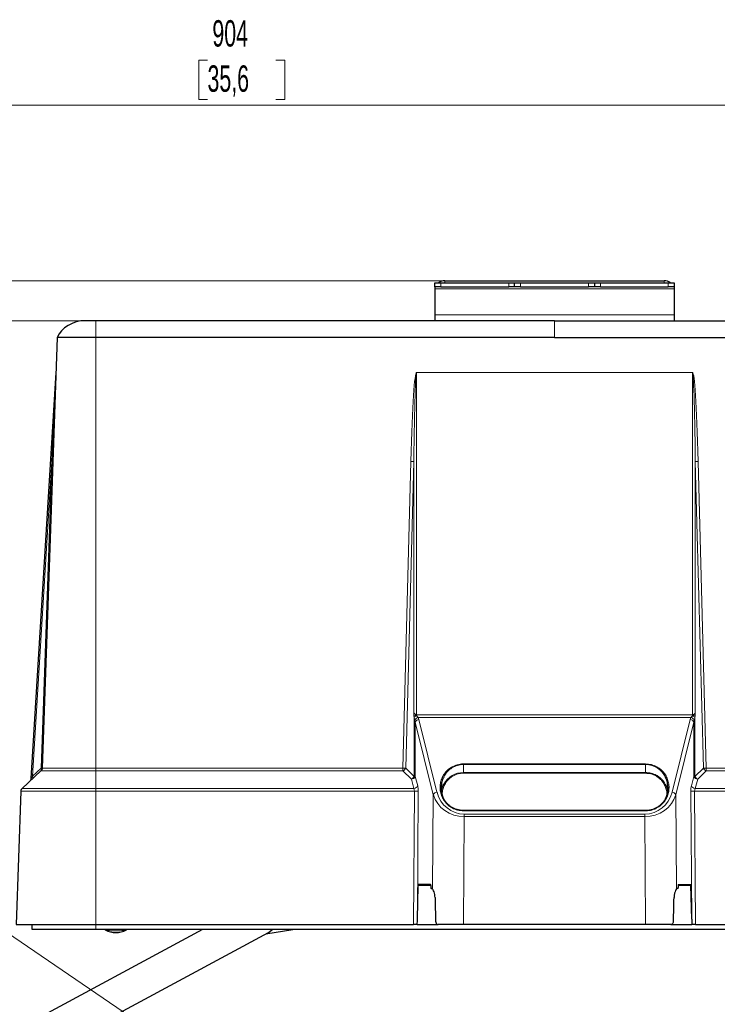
# Model space of a CAD drawing. Header units: millimetres. Extents: x 0 to 4205, y 0 to 2970.
# Tile 49 of 87: x 2882 to 3232, y 689 to 1182. Entities that reach past the tile are written whole.
import ezdxf

# ---------------------------------------------------------------- set-up
doc = ezdxf.new("R2010")
doc.units = ezdxf.units.MM
doc.header["$LTSCALE"] = 5
doc.linetypes.add('PHANTOM', pattern=[12.7, 6.35, -1.27, 1.27, -1.27, 1.27, -1.27])
doc.styles.add('SLDTEXTSTYLE0', font='TXT', dxfattribs={"width": 0.605})
doc.dimstyles.new('SLDDIMSTYLE0', dxfattribs={"dimtxt": 12.841593, "dimasz": 16.5, "dimexe": 0, "dimexo": 0.0625, "dimgap": 3.210398, "dimtad": 1, "dimdec": 0, "dimrnd": 1e-09, "dimzin": 12, "dimdsep": 46, "dimtxsty": 'SLDTEXTSTYLE0', "dimsah": 1, "dimcen": 0.09, "dimadec": 0, "dimazin": 3, "dimtfac": 1, "dimtdec": 1, "dimtofl": 0, "dimtmove": 0, "dimatfit": 3, "dimfxl": 0, "dimfrac": 2, "dimtolj": 1, "dimtzin": 12, "dimarcsym": 0})
doc.dimstyles.new('SLDDIMSTYLE6', dxfattribs={"dimtxt": 12.841593, "dimasz": 16.5, "dimexe": 0, "dimexo": 0.0625, "dimgap": 3.210398, "dimtad": 1, "dimdec": 0, "dimrnd": 1e-09, "dimzin": 12, "dimdsep": 46, "dimtxsty": 'SLDTEXTSTYLE0', "dimsah": 1, "dimcen": 0, "dimadec": 0, "dimazin": 3, "dimtfac": 1, "dimtdec": 1, "dimtofl": 0, "dimtmove": 0, "dimatfit": 3, "dimfxl": 0, "dimfrac": 2, "dimtolj": 1, "dimtzin": 12, "dimarcsym": 0})

# ---------------------------------------------------------------- blocks, each defined once
blk = doc.blocks.new('_D_15')
at = {"color": 7, "linetype": 'Continuous', "lineweight": 0}
for p, q in [((2976.39, 1162.14), (2971.98, 1162.14)), ((2971.98, 1162.14), (2971.98, 1142.42)), ((3010.69, 1162.14), (3015.1, 1162.14)), ((3015.1, 1162.14), (3015.1, 1142.42)), ((2535.96, 283.51), (2535.96, 1144.48)), ((2971.98, 1142.42), (2976.39, 1142.42)), ((3015.1, 1142.42), (3010.69, 1142.42)), ((3440.2, 759.22), (3440.2, 1144.48)), ((2535.96, 1139.48), (3440.2, 1139.48))]:
    blk.add_line(p, q, dxfattribs=at)
at = {"color": 7, "linetype": 'Continuous', "lineweight": 18}
for points in [[(2535.96, 1139.48), (2552.46, 1136.98), (2552.46, 1141.98)], [(3440.2, 1139.48), (3423.7, 1141.98), (3423.7, 1136.98)]]:
    blk.add_solid(points, dxfattribs=at)
at = {"color": 7, "linetype": 'Continuous', "lineweight": 18, "char_height": 13.229, "attachment_point": 1, "style": 'SLDTEXTSTYLE0'}
for s, insert in [('904', (2978.84, 1182.13)), ('35,6', (2976.39, 1159.47))]:
    blk.add_mtext(s, dxfattribs=dict(at, insert=insert))
blk = doc.blocks.new('_D_16')
at = {"color": 7, "linetype": 'Continuous', "lineweight": 0}
for p, q in [((3332.92, 413.27), (2872.46, 727.32)), ((3217.97, 519.07), (3206.86, 502.77)), ((3221.62, 516.58), (3217.97, 519.07)), ((3206.86, 502.77), (3210.51, 500.29)), ((3253.6, 494.77), (3242.48, 478.48)), ((3249.95, 497.26), (3253.6, 494.77)), ((3242.48, 478.48), (3238.84, 480.96))]:
    blk.add_line(p, q, dxfattribs=at)
at = {"color": 7, "linetype": 'Continuous', "lineweight": 18}
blk.add_solid([(3332.92, 413.27), (3320.7, 424.63), (3317.88, 420.5)], dxfattribs=at)
at = {"color": 7, "linetype": 'Continuous', "lineweight": 18, "char_height": 13.229, "attachment_point": 1, "rotation": 325.7045, "style": 'SLDTEXTSTYLE0'}
for s, insert in [('R557', (3229.64, 535.31)), ('21,9', (3220.11, 514.38))]:
    blk.add_mtext(s, dxfattribs=dict(at, insert=insert))
blk = doc.blocks.new('_D_17')
at = {"color": 7, "linetype": 'Continuous', "lineweight": 0}
for p, q in [((2920.38, 1031.56), (2408.24, 1031.56)), ((2413.24, 169.96), (2413.24, 1031.56)), ((2390.58, 630.49), (2390.58, 634.9)), ((2390.58, 634.9), (2410.3, 634.9)), ((2410.3, 634.9), (2410.3, 630.49)), ((2390.58, 596.2), (2390.58, 591.79)), ((2410.3, 591.79), (2410.3, 596.2)), ((2390.58, 591.79), (2410.3, 591.79)), ((2872.46, 169.96), (2408.24, 169.96))]:
    blk.add_line(p, q, dxfattribs=at)
at = {"color": 7, "linetype": 'Continuous', "lineweight": 18}
for points in [[(2413.24, 1031.56), (2410.74, 1015.06), (2415.74, 1015.06)], [(2413.24, 169.96), (2415.74, 186.46), (2410.74, 186.46)]]:
    blk.add_solid(points, dxfattribs=at)
at = {"color": 7, "linetype": 'Continuous', "lineweight": 18, "char_height": 13.229, "attachment_point": 1, "rotation": 90, "style": 'SLDTEXTSTYLE0'}
for s, insert in [('862', (2370.59, 598.65)), ('33,9', (2393.25, 596.2))]:
    blk.add_mtext(s, dxfattribs=dict(at, insert=insert))
blk = doc.blocks.new('_D_18')
at = {"color": 7, "linetype": 'Continuous', "lineweight": 0}
for p, q in [((3095.4, 1051.56), (2348.24, 1051.56)), ((2353.24, 169.96), (2353.24, 1051.56)), ((2330.58, 669.36), (2330.58, 673.77)), ((2330.58, 673.77), (2350.3, 673.77)), ((2350.3, 673.77), (2350.3, 669.36)), ((2330.58, 635.06), (2330.58, 630.65)), ((2350.3, 630.65), (2350.3, 635.06)), ((2330.58, 630.65), (2350.3, 630.65)), ((2872.46, 169.96), (2348.24, 169.96))]:
    blk.add_line(p, q, dxfattribs=at)
at = {"color": 7, "linetype": 'Continuous', "lineweight": 18}
for points in [[(2353.24, 1051.56), (2350.74, 1035.06), (2355.74, 1035.06)], [(2353.24, 169.96), (2355.74, 186.46), (2350.74, 186.46)]]:
    blk.add_solid(points, dxfattribs=at)
at = {"color": 7, "linetype": 'Continuous', "lineweight": 18, "char_height": 13.229, "attachment_point": 1, "rotation": 90, "style": 'SLDTEXTSTYLE0'}
for s, insert in [('882', (2310.59, 637.51)), ('34,7', (2333.25, 635.06))]:
    blk.add_mtext(s, dxfattribs=dict(at, insert=insert))

msp = doc.modelspace()

# ---------------------------------------------------------------- linework, layer by layer
at = {"color": 7, "linetype": 'Continuous', "lineweight": 25}
for p, q in [((3095.4, 1051.56), (3205.4, 1051.56)), ((3090.4, 1048.56), (3090.4, 1050.56)), ((3090.4, 1050.56), (3093.4, 1050.56)), ((3093.4, 1048.56), (3090.4, 1048.56)), ((3090.4, 1048.56), (3090.4, 1047.56)), ((3090.4, 1047.56), (3090.4, 1034.56)), ((3093.4, 1050.56), (3127.4, 1050.56)), ((3093.4, 1048.56), (3127.4, 1048.56)), ((3127.4, 1050.56), (3130.4, 1050.56)), ((3130.4, 1048.56), (3127.4, 1048.56)), ((3130.4, 1048.56), (3130.4, 1050.56)), ((3130.4, 1050.56), (3133.4, 1050.56)), ((3133.4, 1048.56), (3130.4, 1048.56)), ((3133.4, 1050.56), (3167.4, 1050.56)), ((3133.4, 1048.56), (3167.4, 1048.56)), ((3167.4, 1050.56), (3170.4, 1050.56)), ((3170.4, 1048.56), (3167.4, 1048.56)), ((3170.4, 1050.56), (3170.4, 1048.56)), ((3170.4, 1050.56), (3173.4, 1050.56)), ((3173.4, 1048.56), (3170.4, 1048.56)), ((3173.4, 1050.56), (3207.4, 1050.56)), ((3173.4, 1048.56), (3207.4, 1048.56)), ((3207.4, 1050.56), (3210.4, 1050.56)), ((3210.4, 1048.56), (3207.4, 1048.56)), ((3210.4, 1050.56), (3210.4, 1048.56)), ((3210.4, 1048.56), (3210.4, 1047.56)), ((3210.4, 1047.56), (3210.4, 1034.56)), ((3150.4, 1031.56), (2920.38, 1031.56)), ((3090.4, 1034.56), (3090.4, 1031.56)), ((3150.4, 1031.56), (3380.43, 1031.56)), ((3210.4, 1034.56), (3210.4, 1031.56)), ((2901.05, 1023.06), (2893.52, 807.38)), ((3150.4, 1023.06), (2920.38, 1023.06)), ((3150.4, 1023.06), (3380.43, 1023.06)), ((2888, 802.19), (2900.44, 1005.53)), ((2883.38, 797.13), (2892.89, 805.99)), ((2882.75, 795.73), (2880.42, 729.06)), ((3196.02, 786.08), (3104.78, 786.08)), ((3081.64, 731.71), (3082.07, 748.57)), ((3088.26, 749.06), (3082.21, 749.06)), ((3088.39, 748.57), (3088.38, 747.54)), ((3088.51, 747.06), (3088.87, 747.06)), ((3212.3, 747.06), (3211.93, 747.06)), ((3212.41, 748.57), (3212.42, 747.54)), ((3212.54, 749.06), (3218.59, 749.06)), ((3219.16, 731.71), (3218.73, 748.57)), ((2973.88, 726.56), (2841.81, 655.35)), ((2888.48, 726.56), (2888.4, 729.06)), ((2920.41, 726.56), (2888.48, 726.56)), ((2920.38, 729.06), (3079.69, 729.06)), ((3380.39, 726.56), (2920.41, 726.56)), ((3005.69, 724.39), (3019.17, 726.56)), ((3081.56, 729.06), (3079.69, 729.06)), ((3081.56, 729.06), (3092.02, 729.06)), ((3104.77, 729.06), (3092.02, 729.06)), ((3196.03, 729.06), (3104.77, 729.06)), ((3208.79, 729.06), (3196.03, 729.06)), ((3208.79, 729.06), (3219.24, 729.06)), ((3221.11, 729.06), (3219.24, 729.06)), ((3221.11, 729.06), (3380.43, 729.06)), ((2830.29, 629.83), (3006.95, 725.07))]:
    msp.add_line(p, q, dxfattribs=at)
at = {"color": 8, "linetype": 'Continuous', "lineweight": 18}
for p, q in [((3095.4, 1051.56), (3095.4, 1050.56)), ((3205.4, 1051.56), (3205.4, 1050.56)), ((3090.4, 1047.56), (3210.4, 1047.56)), ((3093.4, 1048.56), (3093.4, 1050.56)), ((3127.4, 1048.56), (3127.4, 1050.56)), ((3133.4, 1048.56), (3133.4, 1050.56)), ((3167.4, 1048.56), (3167.4, 1050.56)), ((3173.4, 1050.56), (3173.4, 1048.56)), ((3207.4, 1050.56), (3207.4, 1048.56)), ((2920.38, 1031.56), (2920.38, 1023.06)), ((3090.4, 1034.56), (3210.4, 1034.56)), ((2920.38, 1023.06), (2920.38, 807.38)), ((2900.44, 1005.53), (2898.3, 961.04)), ((3081.23, 1005.58), (3219.57, 1005.58)), ((3081.23, 1005.53), (3081.23, 1005.58)), ((3081.23, 1005.53), (3081.23, 834.05)), ((3219.57, 1005.53), (3081.23, 1005.53)), ((3219.57, 1005.53), (3219.57, 1005.58)), ((3219.57, 834.05), (3219.57, 1005.53)), ((2898.3, 961.04), (2888.66, 803.38)), ((2892.94, 807.37), (2898.3, 961.04)), ((3074.36, 807.38), (3078.4, 961.06)), ((3079.82, 961.04), (3075.78, 807.37)), ((3079.82, 835.34), (3079.82, 961.04)), ((3225.03, 807.37), (3220.99, 961.04)), ((3220.99, 961.04), (3220.99, 835.34)), ((3222.4, 961.06), (3226.44, 807.38)), ((3081.23, 834.05), (3081.23, 833.77)), ((3081.23, 834.05), (3219.57, 834.05)), ((3219.57, 834.05), (3219.57, 833.77)), ((3080.02, 803.18), (3080.02, 832.89)), ((3080.54, 830.43), (3080.54, 803.23)), ((3089.62, 793.98), (3080.54, 830.43)), ((3218.82, 832.76), (3081.98, 832.76)), ((3082.38, 831.74), (3091.46, 795.3)), ((3209.35, 795.3), (3218.43, 831.74)), ((3220.26, 830.43), (3211.18, 793.98)), ((3220.26, 803.23), (3220.26, 830.43)), ((3220.78, 832.89), (3220.78, 803.18)), ((3104.78, 809.48), (3196.02, 809.48)), ((3104.78, 809.14), (3104.78, 809.48)), ((3104.78, 809.14), (3104.78, 805.14)), ((3196.02, 809.14), (3104.78, 809.14)), ((3196.02, 809.14), (3196.02, 809.48)), ((3196.02, 809.14), (3196.02, 805.14)), ((2888.66, 803.38), (2892.94, 807.37)), ((2920.38, 807.38), (3074.36, 807.38)), ((2920.38, 797.13), (2920.38, 805.99)), ((3074.36, 805.99), (2920.38, 805.99)), ((3074.36, 807.38), (3074.36, 805.99)), ((3078.61, 801.8), (3074.36, 805.99)), ((3075.78, 807.37), (3080.02, 803.18)), ((3104.78, 804.8), (3104.78, 805.14)), ((3104.78, 805.14), (3196.02, 805.14)), ((3196.02, 804.8), (3104.78, 804.8)), ((3196.02, 804.8), (3196.02, 805.14)), ((3220.78, 803.18), (3225.03, 807.37)), ((3226.44, 805.99), (3222.19, 801.8)), ((3226.44, 805.99), (3226.44, 807.38)), ((3226.44, 807.38), (3380.43, 807.38)), ((3380.43, 805.99), (3226.44, 805.99)), ((2888.66, 803.38), (2888, 802.19)), ((3079.86, 797.13), (3078.61, 801.8)), ((3080.54, 803.23), (3081.79, 798.56)), ((3219.01, 798.56), (3220.26, 803.23)), ((3222.19, 801.8), (3220.94, 797.13)), ((2920.38, 797.13), (3079.86, 797.13)), ((2920.38, 795.73), (2920.38, 729.06)), ((3080.15, 795.73), (2920.38, 795.73)), ((3079.69, 729.06), (3080.15, 795.73)), ((3082.09, 795.77), (3081.64, 731.71)), ((3219.16, 731.71), (3218.72, 795.77)), ((3220.65, 795.73), (3221.11, 729.06)), ((3380.43, 795.73), (3220.65, 795.73)), ((3220.94, 797.13), (3380.43, 797.13)), ((3089.29, 746.79), (3089.62, 793.98)), ((3211.18, 793.98), (3211.51, 746.79)), ((3104.78, 785.93), (3104.78, 786.08)), ((3196.02, 785.93), (3104.78, 785.93)), ((3196.02, 785.93), (3196.02, 786.08)), ((3105.15, 783.04), (3104.77, 729.06)), ((3105.15, 784.32), (3195.65, 784.32)), ((3105.15, 784.32), (3105.15, 783.04)), ((3195.65, 783.04), (3105.15, 783.04)), ((3195.65, 784.32), (3195.65, 783.04)), ((3196.03, 729.06), (3195.65, 783.04)), ((3088.39, 748.57), (3082.07, 748.57)), ((3218.73, 748.57), (3212.41, 748.57)), ((2920.41, 726.56), (2920.41, 729.06))]:
    msp.add_line(p, q, dxfattribs=at)
at = {"color": 7, "linetype": 'Continuous', "lineweight": 25, "flags": 128}
msp.add_lwpolyline([(3006.95, 725.07), (3008.42, 726.08), (3008.94, 726.56)], dxfattribs=at)
at = {"color": 7, "linetype": 'Continuous', "lineweight": 25}
for centre, radius, start, end in [((3095.4, 1046.56), 5, 90, 126.9727), ((3205.4, 1046.56), 5, 53.0273, 90), ((2898.44, 1005.65), 2, 356.5, 358), ((2886.01, 802.31), 2, 313, 356.5), ((2924.13, 724.56), 2, 61.3856, 90), ((2930.4, 736.06), 11.1, 241.3856, 298.6144), ((2936.67, 724.56), 2, 90, 118.6144)]:
    msp.add_arc(centre, radius, start, end, dxfattribs=at)
at = {"color": 8, "linetype": 'Continuous', "lineweight": 18}
for centre, radius, start, end in [((2898.5, 964.34), 3.31, 266.5655, 276.7069), ((3079.62, 1004.01), 42.97, 268.381, 270.2635), ((3221.18, 1004.01), 42.97, 269.7365, 271.619), ((3082.19, 826.51), 7.32, 97.5201, 108.301), ((3082.56, 828.9), 4.73, 104.7425, 122.5411), ((3082.62, 830.26), 2.59, 104.2298, 151.8226), ((3082.5, 829.64), 2.11, 93.2792, 157.8835), ((3218.3, 829.64), 2.11, 22.1165, 86.7208), ((3218.19, 830.26), 2.59, 28.1774, 75.7702), ((3218.24, 828.9), 4.73, 57.4589, 75.2575), ((3218.62, 826.51), 7.32, 71.699, 82.4799), ((3196.02, 798.17), 10.98, 25.0181, 89.953), ((2891.92, 806.72), 1.21, 323.2605, 32.56), ((2893.14, 810.67), 3.31, 266.5655, 276.7069), ((3075.58, 850.34), 42.97, 268.381, 270.2635), ((3072.97, 808.83), 3.16, 296.1029, 332.4439), ((3104.68, 793.98), 11.15, 89.4879, 150.9408), ((3225.22, 850.34), 42.97, 269.7365, 271.619), ((3227.83, 808.83), 3.16, 207.5561, 243.8971), ((2887.64, 802.73), 1.21, 323.2605, 32.56), ((3078.47, 804.01), 2.21, 273.6183, 339.4237), ((3077.22, 804.64), 3.16, 296.1029, 332.4439), ((3079.87, 807.09), 3.91, 272.1928, 279.8804), ((3222.33, 804.01), 2.21, 200.5763, 266.3817), ((3220.93, 807.09), 3.91, 260.1196, 267.8072), ((3223.59, 804.64), 3.16, 207.5561, 243.8971), ((3079.72, 799.34), 2.21, 273.6183, 339.4237), ((3080.65, 819.39), 23.66, 268.7978, 273.4802), ((3091.58, 793.19), 2.11, 93.2792, 157.8835), ((3209.22, 793.19), 2.11, 22.1165, 86.7208), ((3220.15, 819.39), 23.66, 266.5198, 271.2022), ((3221.08, 799.34), 2.21, 200.5763, 266.3817)]:
    msp.add_arc(centre, radius, start, end, dxfattribs=at)
at = {"color": 7, "linetype": 'PHANTOM', "lineweight": 18}
msp.add_arc((2872.46, 727.32), 557.36, 231.7804, 357.7981, dxfattribs=at)
at = {"color": 7, "linetype": 'Continuous', "lineweight": 25, "extrusion": (0.000193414, -7.03635e-18, 1)}
msp.add_ellipse((2915.26, 1019.06), major_axis=(-15, 0, 0), ratio=0.833333, start_param=4.712389, end_param=5.957456, dxfattribs=at)
at = {"color": 8, "linetype": 'Continuous', "lineweight": 18}
for centre, major_axis, ratio, start_param, end_param in [((3081.23, 852.87), (0, 152.71), 0.026193, 0, 0.783528), ((3081.23, 852.94), (0, 152.59), 0.013107, 0, 0.783528), ((3219.57, 852.87), (0, 152.71), 0.026193, 5.499658, 6.283185), ((3219.57, 852.94), (0, 152.59), 0.013107, 5.499658, 6.283185), ((3081.23, 838.45), (0, 4.39), 0.455514, 2.358065, 3.141593), ((3219.57, 838.45), (0, 4.39), 0.455514, 3.141593, 3.92512), ((3083.76, 834.26), (2.93, 2.76), 0.940598, 2.56269, 2.716127), ((3078.61, 829.33), (0, 4.28), 0.467527, 4.97223, 5.23796), ((3085.1, 834.18), (3.91, 0.16), 0.509284, 3.265547, 3.418985), ((3078.61, 830.67), (0, 4.16), 0.937086, 4.97223, 5.23796), ((3222.19, 830.67), (0, 4.16), 0.937086, 1.045225, 1.310956), ((3215.7, 834.18), (3.91, -0.16), 0.509284, 6.005793, 6.159231), ((3222.19, 829.33), (0, 4.28), 0.467527, 1.045225, 1.310956), ((3217.04, 834.26), (2.93, -2.76), 0.940598, 0.425465, 0.578903), ((3079.09, 795.66), (0.09, 2), 0.529933, 4.771223, 5.556621), ((3081.02, 795.63), (0.07, 4), 0.26528, 4.751927, 5.537325), ((3105.26, 799.09), (1.5, 14.7), 0.963805, 1.928776, 3.239822), ((3195.55, 799.09), (-1.5, 14.7), 0.963805, 3.043363, 4.35441), ((3219.78, 795.63), (-0.07, 4), 0.26528, 0.74586, 1.531258), ((3221.71, 795.66), (-0.09, 2), 0.529933, 0.726564, 1.511962), ((3105.26, 797.75), (16.14, 0.49), 0.910538, 3.367157, 4.678204), ((3195.55, 797.75), (16.14, -0.49), 0.910538, 4.746574, 6.057621)]:
    msp.add_ellipse(centre, major_axis=major_axis, ratio=ratio, start_param=start_param, end_param=end_param, dxfattribs=at)
at = {"color": 7, "linetype": 'Continuous', "lineweight": 25}
for centre, major_axis, ratio, start_param, end_param in [((3082.2, 748.56), (0.009, 0.5), 0.26528, 0.004631, 1.540521), ((3088.25, 748.56), (0.009, 0.5), 0.26528, 4.751927, 6.287817), ((3088.51, 747.56), (0.009, 0.5), 0.26528, 1.610334, 3.146224), ((3088.79, 742.06), (0.09, 5), 0.26528, 5.959366, 6.287817), ((3212.02, 742.06), (-0.09, 5), 0.26528, 6.278554, 6.607005), ((3212.29, 747.56), (-0.009, 0.5), 0.26528, 3.136961, 4.672851), ((3212.55, 748.56), (-0.009, 0.5), 0.26528, 6.278554, 7.814444), ((3218.6, 748.56), (-0.009, 0.5), 0.26528, 4.742664, 6.278554), ((3105.85, 882.66), (2.15, 307.41), 0.052535, 2.044633, 2.087554), ((3194.95, 882.66), (-2.15, 307.41), 0.052535, 4.195632, 4.238553), ((3079.76, 739.07), (0.2, 28.65), 0.069797, 4.355728, 4.453127), ((3221.04, 739.07), (-0.2, 28.65), 0.069797, 1.830059, 1.927458)]:
    msp.add_ellipse(centre, major_axis=major_axis, ratio=ratio, start_param=start_param, end_param=end_param, dxfattribs=at)
for points, knots in [([(2920.38, 1031.56), (2919.7, 1031.56), (2918.36, 1031.56), (2916.68, 1031.56), (2915.49, 1031.56), (2915.34, 1031.56), (2915.26, 1031.56)], [0, 0, 0, 0, 0.250834, 0.499817, 0.748645, 1, 1, 1, 1]), ([(2920.38, 1023.06), (2918.96, 1023.06), (2916.13, 1023.06), (2912.08, 1023.06), (2908.44, 1023.06), (2905.32, 1023.06), (2902.93, 1023.06), (2901.36, 1023.06), (2901.16, 1023.06), (2901.05, 1023.06)], [0, 0, 0, 0, 0.13996, 0.279956, 0.419949, 0.55939, 0.70648, 0.852645, 1, 1, 1, 1]), ([(3094.83, 802.82), (3094.73, 802.64), (3094.19, 801.73), (3093.72, 799.96), (3093.41, 797.55), (3093.64, 795.14), (3094.21, 793), (3094.92, 791.76), (3095.22, 791.24)], [0, 0, 0, 0, 0.050053, 0.249521, 0.453386, 0.661602, 0.858289, 1, 1, 1, 1]), ([(3093.7, 795.36), (3093.75, 795.89), (3093.89, 797.12), (3094.33, 798.49), (3094.84, 799.26), (3094.93, 799.4)], [0, 0, 0, 0, 0.390152, 0.88998, 1, 1, 1, 1]), ([(3205.62, 791.33), (3205.86, 791.71), (3206.52, 792.81), (3207.08, 794.79), (3207.39, 797.2), (3207.15, 799.62), (3206.69, 801.51), (3206.12, 802.52), (3205.96, 802.81)], [0, 0, 0, 0, 0.106145, 0.304819, 0.51281, 0.720808, 0.922037, 1, 1, 1, 1]), ([(3205.86, 799.39), (3206.03, 799.12), (3206.6, 798.16), (3207.01, 796.81), (3207.07, 795.75), (3207.09, 795.42)], [0, 0, 0, 0, 0.220799, 0.758151, 1, 1, 1, 1]), ([(3102.28, 786.38), (3102.03, 786.43), (3101.26, 786.59), (3100.06, 787.08), (3098.7, 787.81), (3097.43, 788.75), (3096.3, 789.88), (3095.54, 790.8), (3095.24, 791.37), (3095.18, 791.47)], [0, 0, 0, 0, 0.074624, 0.228901, 0.391365, 0.564801, 0.752868, 0.955821, 1, 1, 1, 1]), ([(3205.69, 791.55), (3205.39, 791.09), (3204.8, 790.2), (3203.67, 789.02), (3202.42, 788.03), (3201.09, 787.23), (3200.11, 786.85), (3199.65, 786.68)], [0, 0, 0, 0, 0.23104, 0.447311, 0.646308, 0.831878, 1, 1, 1, 1]), ([(3104.78, 786.08), (3104.7, 786.08), (3104.11, 786.08), (3103.26, 786.14), (3102.53, 786.32), (3102.28, 786.38)], [0, 0, 0, 0, 0.094016, 0.689193, 1, 1, 1, 1]), ([(3199.65, 786.68), (3199.64, 786.67), (3199.14, 786.46), (3198.03, 786.23), (3196.81, 786.08), (3196.14, 786.08), (3196.02, 786.08)], [0, 0, 0, 0, 0.008811, 0.469112, 0.906629, 1, 1, 1, 1]), ([(3090.5, 742.49), (3090.46, 743.02), (3090.39, 744.06), (3090, 745.41), (3089.61, 746.33), (3089.38, 746.66), (3089.29, 746.79)], [0, 0, 0, 0, 0.269061, 0.537403, 0.823718, 1, 1, 1, 1]), ([(3211.51, 746.79), (3211.36, 746.55), (3211.05, 746.06), (3210.57, 744.71), (3210.34, 743.43), (3210.31, 742.67), (3210.31, 742.49)], [0, 0, 0, 0, 0.304609, 0.609204, 0.909325, 1, 1, 1, 1]), ([(3090.74, 730.88), (3090.76, 730.68), (3090.79, 730.28), (3090.96, 729.76), (3091.23, 729.36), (3091.59, 729.1), (3091.87, 729.07), (3092.02, 729.06)], [0, 0, 0, 0, 0.185405, 0.370473, 0.564254, 0.78281, 1, 1, 1, 1]), ([(3208.79, 729.06), (3208.99, 729.09), (3209.34, 729.14), (3209.74, 729.57), (3209.97, 730.11), (3210.05, 730.59), (3210.06, 730.84), (3210.06, 730.88)], [0, 0, 0, 0, 0.310499, 0.542806, 0.776398, 0.9588, 1, 1, 1, 1]), ([(2880.42, 729.06), (2880.54, 729.06), (2880.78, 729.06), (2882.57, 729.06), (2885.27, 729.06), (2888.83, 729.06), (2893.33, 729.06), (2898.68, 729.06), (2904.66, 729.06), (2910.42, 729.06), (2915.71, 729.06), (2918.82, 729.06), (2920.38, 729.06)], [0, 0, 0, 0, 0.110744, 0.221492, 0.321792, 0.4221, 0.529354, 0.636614, 0.743864, 0.851113, 0.925558, 1, 1, 1, 1])]:
    msp.add_open_spline(points, degree=3, knots=knots, dxfattribs=at)
at = {"color": 8, "linetype": 'Continuous', "lineweight": 18}
for points, knots in [([(3150.4, 1031.56), (3150.4, 1031.5), (3150.4, 1031.39), (3150.4, 1030.54), (3150.4, 1029.2), (3150.4, 1027.58), (3150.4, 1025.83), (3150.4, 1024.36), (3150.4, 1023.39), (3150.4, 1023.06)], [0, 0, 0, 0, 0.181522, 0.362962, 0.532446, 0.701709, 0.819209, 0.936623, 1, 1, 1, 1]), ([(3079.89, 833.46), (3079.86, 833.72), (3079.82, 834.22), (3079.82, 834.85), (3079.82, 835.21), (3079.82, 835.33), (3079.82, 835.34)], [0, 0, 0, 0, 0.427154, 0.801579, 0.993382, 1, 1, 1, 1]), ([(3079.82, 835.34), (3079.82, 835.33), (3079.87, 835.21), (3080.06, 834.84), (3080.35, 834.42), (3080.83, 834.07), (3081.07, 833.89), (3081.23, 833.77)], [0, 0, 0, 0, 0.006126, 0.195158, 0.595311, 0.734169, 1, 1, 1, 1]), ([(3219.57, 833.77), (3219.73, 833.89), (3219.97, 834.07), (3220.44, 834.41), (3220.74, 834.84), (3220.93, 835.21), (3220.98, 835.33), (3220.99, 835.34)], [0, 0, 0, 0, 0.265838, 0.400055, 0.801038, 0.993874, 1, 1, 1, 1]), ([(3220.99, 835.34), (3220.99, 835.33), (3220.98, 835.2), (3220.98, 834.84), (3220.98, 834.22), (3220.94, 833.72), (3220.92, 833.46)], [0, 0, 0, 0, 0.006618, 0.202209, 0.576777, 1, 1, 1, 1]), ([(3080.34, 831.48), (3080.24, 831.84), (3080.12, 832.3), (3080.03, 832.79), (3080.02, 832.89)], [0, 0, 0, 0, 0.803142, 1, 1, 1, 1]), ([(3081.36, 833.47), (3081.39, 833.42), (3081.58, 833.15), (3081.8, 832.94), (3081.98, 832.76)], [0, 0, 0, 0, 0.178289, 1, 1, 1, 1]), ([(3218.82, 832.76), (3218.86, 832.8), (3219.07, 833), (3219.28, 833.26), (3219.44, 833.47)], [0, 0, 0, 0, 0.18601, 1, 1, 1, 1]), ([(3220.78, 832.89), (3220.7, 832.48), (3220.61, 832), (3220.49, 831.55), (3220.46, 831.48)], [0, 0, 0, 0, 0.829194, 1, 1, 1, 1]), ([(3104.78, 785.93), (3103.77, 786.01), (3101.76, 786.16), (3099.36, 787.17), (3097.56, 788.34), (3096.22, 789.56), (3094.93, 791.13), (3093.85, 793.1), (3093.14, 795.45), (3092.92, 797.87), (3093.2, 800.28), (3093.98, 802.6), (3095.12, 804.56), (3096.51, 806.16), (3098.29, 807.64), (3100.69, 808.89), (3103.13, 809.44), (3104.44, 809.47), (3104.78, 809.48)], [0, 0, 0, 0, 0.067011, 0.133744, 0.181871, 0.230068, 0.279079, 0.353639, 0.428276, 0.505307, 0.582334, 0.656091, 0.729766, 0.781449, 0.833065, 0.912107, 0.97768, 1, 1, 1, 1]), ([(3104.78, 809.14), (3104.78, 809.14), (3104.46, 809.14), (3103.19, 809.09), (3100.85, 808.55), (3098.55, 807.3), (3096.86, 805.83), (3095.65, 804.41), (3095.11, 803.36), (3094.83, 802.82)], [0, 0, 0, 0, 0.000004, 0.068208, 0.26886, 0.512063, 0.670006, 0.831978, 1, 1, 1, 1]), ([(3196.02, 809.48), (3197.03, 809.4), (3199.04, 809.25), (3201.44, 808.24), (3203.24, 807.07), (3204.59, 805.85), (3205.87, 804.27), (3206.95, 802.31), (3207.67, 799.96), (3207.88, 797.53), (3207.6, 795.12), (3206.82, 792.8), (3205.68, 790.85), (3204.29, 789.25), (3202.52, 787.77), (3200.11, 786.52), (3197.67, 785.97), (3196.36, 785.94), (3196.02, 785.93)], [0, 0, 0, 0, 0.0670107, 0.1337442, 0.1818709, 0.2300675, 0.2790791, 0.3536383, 0.4282759, 0.5053063, 0.5823336, 0.6560906, 0.7297654, 0.7814482, 0.8330646, 0.9121057, 0.9776787, 1, 1, 1, 1]), ([(2920.38, 805.99), (2920.38, 805.99), (2919.12, 805.99), (2916.32, 805.99), (2912.06, 805.99), (2907.87, 805.99), (2904.12, 805.99), (2900.69, 805.99), (2897.66, 805.99), (2895.25, 805.99), (2893.68, 805.99), (2892.97, 805.99), (2892.91, 805.99), (2892.89, 805.99)], [0, 0, 0, 0, 0.0000014, 0.0872097, 0.1946884, 0.3021535, 0.4010233, 0.4998879, 0.6142208, 0.7285593, 0.8361079, 0.9436771, 1, 1, 1, 1]), ([(2893.52, 807.38), (2893.52, 807.38), (2893.52, 807.38), (2893.63, 807.39), (2894.29, 807.39), (2895.84, 807.38), (2898.19, 807.38), (2901.14, 807.38), (2904.49, 807.38), (2908.16, 807.38), (2912.26, 807.38), (2916.41, 807.38), (2919.15, 807.38), (2920.38, 807.38)], [0, 0, 0, 0, 0.000001, 0.056287, 0.163872, 0.271437, 0.385778, 0.500113, 0.598977, 0.697847, 0.805319, 0.912805, 1, 1, 1, 1]), ([(3104.78, 804.8), (3104.5, 804.8), (3103.34, 804.77), (3101.15, 804.3), (3098.98, 803.19), (3097.37, 801.87), (3096.1, 800.45), (3095.04, 798.7), (3094.34, 796.62), (3094.04, 794.87), (3094.15, 793.83), (3094.18, 793.52)], [0, 0, 0, 0, 0.039057, 0.164629, 0.315309, 0.412284, 0.511756, 0.649891, 0.791893, 0.938919, 1, 1, 1, 1]), ([(3196.02, 805.14), (3196.02, 805.14), (3196.99, 805.14), (3198.92, 804.89), (3201.21, 804), (3202.93, 802.91), (3204.19, 801.79), (3205.22, 800.62), (3205.66, 799.78), (3205.86, 799.39)], [0, 0, 0, 0, 0.000004, 0.211189, 0.420518, 0.567497, 0.718652, 0.869736, 1, 1, 1, 1]), ([(3206.68, 793.72), (3206.68, 793.76), (3206.79, 794.54), (3206.57, 796.06), (3205.98, 798.2), (3205.01, 800), (3203.85, 801.45), (3202.63, 802.57), (3201, 803.65), (3198.8, 804.59), (3196.95, 804.73), (3196.02, 804.8)], [0, 0, 0, 0, 0.008614, 0.159263, 0.305362, 0.45131, 0.547369, 0.641795, 0.736085, 0.867755, 1, 1, 1, 1]), ([(2920.38, 795.73), (2920.38, 795.73), (2919.2, 795.73), (2915.92, 795.73), (2910.58, 795.73), (2904.48, 795.73), (2898.77, 795.73), (2894.92, 795.73), (2891.56, 795.73), (2888.64, 795.73), (2885.62, 795.73), (2883.64, 795.73), (2882.83, 795.73), (2882.76, 795.73), (2882.75, 795.73)], [0, 0, 0, 0, 0.000001, 0.059558, 0.166992, 0.274418, 0.387197, 0.499972, 0.526998, 0.634444, 0.741887, 0.849316, 0.956751, 1, 1, 1, 1]), ([(2883.38, 797.13), (2883.38, 797.13), (2883.38, 797.13), (2883.48, 797.13), (2884.25, 797.13), (2886.21, 797.13), (2889.17, 797.13), (2892.04, 797.13), (2895.35, 797.13), (2899.13, 797.13), (2904.75, 797.13), (2910.74, 797.13), (2915.99, 797.13), (2919.22, 797.13), (2920.38, 797.13), (2920.38, 797.13)], [0, 0, 0, 0, 0.000001, 0.043245, 0.150683, 0.258113, 0.365559, 0.473007, 0.500028, 0.612804, 0.725584, 0.83301, 0.940446, 0.999999, 1, 1, 1, 1]), ([(2935.72, 726.31), (2935.72, 726.31), (2935.71, 726.31), (2935.65, 726.3), (2935.47, 726.27), (2935.04, 726.19), (2934.3, 726.06), (2932.62, 725.83), (2930.22, 725.69), (2927.74, 725.88), (2926.18, 726.11), (2925.48, 726.24), (2925.19, 726.29), (2925.09, 726.31), (2925.09, 726.31), (2925.08, 726.31)], [0, 0, 0, 0, 0.007292, 0.028535, 0.044519, 0.087557, 0.163865, 0.248035, 0.527515, 0.768574, 0.878703, 0.937835, 0.970634, 0.990043, 1, 1, 1, 1])]:
    msp.add_open_spline(points, degree=3, knots=knots, dxfattribs=at)
at = {"color": 7, "linetype": 'Continuous', "lineweight": 25}
for points in [[(2893.52, 807.38), (2893.51, 807.25), (2893.49, 806.99), (2893.35, 806.62), (2893.16, 806.27), (2892.98, 806.09), (2892.89, 805.99)], [(2883.38, 797.13), (2883.29, 797.03), (2883.11, 796.84), (2882.92, 796.5), (2882.78, 796.13), (2882.76, 795.86), (2882.75, 795.73)]]:
    msp.add_open_spline(points, degree=3, dxfattribs=at)
at = {"color": 8, "linetype": 'Continuous', "lineweight": 18}
for points in [[(2920.38, 807.38), (2920.38, 807.25), (2920.38, 806.99), (2920.38, 806.62), (2920.38, 806.27), (2920.38, 806.09), (2920.38, 805.99)], [(2920.38, 797.13), (2920.38, 797.03), (2920.38, 796.84), (2920.38, 796.5), (2920.38, 796.13), (2920.38, 795.86), (2920.38, 795.73)]]:
    msp.add_open_spline(points, degree=3, dxfattribs=at)

# ---------------------------------------------------------------- dimensions: what is measured, and where the dimension line sits
at = {"color": 7, "linetype": 'Continuous', "lineweight": 18}
dim = msp.add_linear_dim(base=(3440.2, 1139.48), p1=(2535.96, 283.51), p2=(3440.2, 759.22), dimstyle='SLDDIMSTYLE0', dxfattribs=at)
dim.commit()
dim.dimension.update_dxf_attribs({"geometry": '_D_15', "text_midpoint": (2993.54, 1139.48), "dimtype": 160})
for base, p2, picture, middle in [((2353.24, 1051.56), (3095.4, 1051.56), '_D_18', (2353.24, 652.21)), ((2413.24, 1031.56), (2920.38, 1031.56), '_D_17', (2413.24, 613.35))]:
    dim = msp.add_linear_dim(base=base, p1=(2872.46, 169.96), p2=p2, angle=90, dimstyle='SLDDIMSTYLE0', dxfattribs=at)
    dim.commit()
    dim.dimension.update_dxf_attribs({"geometry": picture, "text_midpoint": middle, "dimtype": 160})
dim = msp.add_radius_dim(center=(2872.46, 727.32), mpoint=(3332.92, 413.27), dimstyle='SLDDIMSTYLE6', dxfattribs=at)
dim.commit()
dim.dimension.update_dxf_attribs({"geometry": '_D_16', "text_midpoint": (3223.49, 487.91), "dimtype": 164})

doc.saveas('drawing.dxf')
